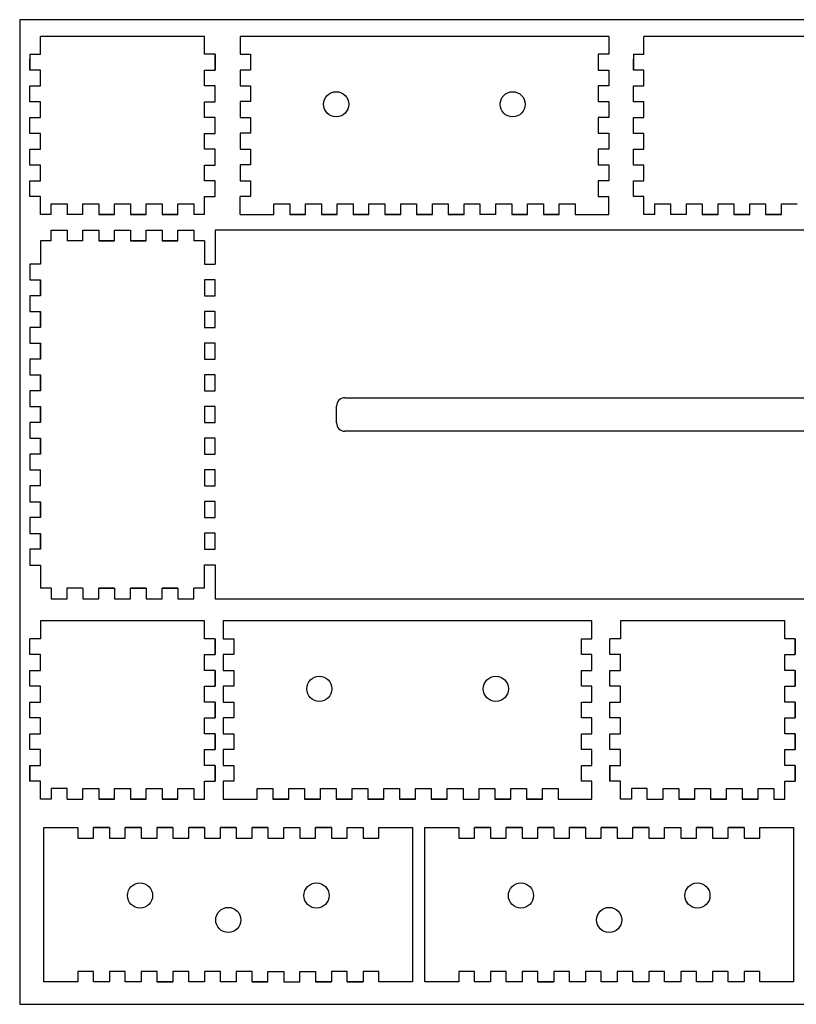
# Model space of a CAD drawing. Extents: x -2388 to -1681, y -1117 to -744.
# Tile 1 of 3: x -2388 to -2093, y -1117 to -744. Entities that reach past the tile are written whole.
import ezdxf

# ---------------------------------------------------------------- set-up
doc = ezdxf.new("R2010")
doc.units = 0
doc.layers.add('DEFAULT', color=7, linetype='CONTINUOUS')
doc.layers.add('MAKE2D$VISIBLE$LINES', color=7, linetype='CONTINUOUS')

msp = doc.modelspace()

# ---------------------------------------------------------------- linework, layer by layer
at = {"layer": 'DEFAULT'}
for p, q in [((-1680.809, -743.783), (-2387.559, -743.783)), ((-2387.559, -743.783), (-2387.559, -1116.985)), ((-2379.727, -756.893), (-2379.727, -750.104)), ((-2317.527, -756.893), (-2317.527, -750.104)), ((-2304.075, -750.104), (-2304.075, -756.854)), ((-2164.375, -750.104), (-2164.375, -756.854)), ((-2151.052, -756.893), (-2151.052, -750.104)), ((-2383.727, -756.862), (-2383.727, -762.862)), ((-2383.727, -756.893), (-2379.727, -756.893)), ((-2313.527, -756.893), (-2317.527, -756.893)), ((-2313.527, -756.862), (-2313.527, -762.862)), ((-2304.075, -756.854), (-2300.075, -756.854)), ((-2300.075, -756.854), (-2300.075, -762.854)), ((-2164.375, -756.854), (-2168.375, -756.854)), ((-2168.375, -756.854), (-2168.375, -762.854)), ((-2155.052, -756.862), (-2155.052, -762.862)), ((-2155.052, -756.893), (-2151.052, -756.893)), ((-2383.727, -762.862), (-2383.727, -758.762)), ((-2313.527, -762.862), (-2313.527, -758.762)), ((-2155.052, -762.862), (-2155.052, -758.762)), ((-2379.727, -762.862), (-2383.727, -762.862)), ((-2379.727, -768.862), (-2379.727, -762.862)), ((-2317.527, -762.862), (-2313.527, -762.862)), ((-2317.527, -768.862), (-2317.527, -762.862)), ((-2300.075, -762.854), (-2304.075, -762.854)), ((-2304.075, -762.854), (-2304.075, -768.854)), ((-2168.375, -762.854), (-2164.375, -762.854)), ((-2164.375, -762.854), (-2164.375, -768.854)), ((-2151.052, -762.862), (-2155.052, -762.862)), ((-2151.052, -768.862), (-2151.052, -762.862)), ((-2383.727, -768.862), (-2379.727, -768.862)), ((-2383.727, -774.862), (-2383.727, -768.862)), ((-2313.527, -768.862), (-2317.527, -768.862)), ((-2313.527, -774.862), (-2313.527, -768.862)), ((-2304.075, -768.854), (-2300.075, -768.854)), ((-2300.075, -768.854), (-2300.075, -774.854)), ((-2164.375, -768.854), (-2168.375, -768.854)), ((-2168.375, -768.854), (-2168.375, -774.854)), ((-2155.052, -768.862), (-2151.052, -768.862)), ((-2155.052, -774.862), (-2155.052, -768.862)), ((-2379.727, -774.862), (-2383.727, -774.862)), ((-2379.727, -780.862), (-2379.727, -774.862)), ((-2317.527, -774.862), (-2313.527, -774.862)), ((-2317.527, -780.862), (-2317.527, -774.862)), ((-2300.075, -774.854), (-2304.075, -774.854)), ((-2304.075, -774.854), (-2304.075, -780.854)), ((-2168.375, -774.854), (-2164.375, -774.854)), ((-2164.375, -774.854), (-2164.375, -780.854)), ((-2151.052, -774.862), (-2155.052, -774.862)), ((-2151.052, -780.862), (-2151.052, -774.862)), ((-2383.727, -780.862), (-2379.727, -780.862)), ((-2383.727, -786.862), (-2383.727, -780.862)), ((-2313.527, -780.862), (-2317.527, -780.862)), ((-2313.527, -786.862), (-2313.527, -780.862)), ((-2304.075, -780.854), (-2300.075, -780.854)), ((-2300.075, -780.854), (-2300.075, -786.854)), ((-2164.375, -780.854), (-2168.375, -780.854)), ((-2168.375, -780.854), (-2168.375, -786.854)), ((-2155.052, -780.862), (-2151.052, -780.862)), ((-2155.052, -786.862), (-2155.052, -780.862)), ((-2379.727, -786.862), (-2383.727, -786.862)), ((-2379.727, -792.862), (-2379.727, -786.862)), ((-2317.527, -786.862), (-2313.527, -786.862)), ((-2317.527, -792.862), (-2317.527, -786.862)), ((-2300.075, -786.854), (-2304.075, -786.854)), ((-2304.075, -786.854), (-2304.075, -792.854)), ((-2168.375, -786.854), (-2164.375, -786.854)), ((-2164.375, -786.854), (-2164.375, -792.854)), ((-2151.052, -786.862), (-2155.052, -786.862)), ((-2151.052, -792.862), (-2151.052, -786.862)), ((-2383.727, -792.862), (-2379.727, -792.862)), ((-2383.727, -798.862), (-2383.727, -792.862)), ((-2313.527, -792.862), (-2317.527, -792.862)), ((-2313.527, -798.862), (-2313.527, -792.862)), ((-2304.075, -792.854), (-2300.075, -792.854)), ((-2300.075, -792.854), (-2300.075, -798.854)), ((-2164.375, -792.854), (-2168.375, -792.854)), ((-2168.375, -792.854), (-2168.375, -798.854)), ((-2155.052, -792.862), (-2151.052, -792.862)), ((-2155.052, -798.862), (-2155.052, -792.862)), ((-2379.727, -798.862), (-2383.727, -798.862)), ((-2379.727, -804.862), (-2379.727, -798.862)), ((-2317.527, -798.862), (-2313.527, -798.862)), ((-2317.527, -804.862), (-2317.527, -798.862)), ((-2300.075, -798.854), (-2304.075, -798.854)), ((-2304.075, -798.854), (-2304.075, -804.854)), ((-2168.375, -798.854), (-2164.375, -798.854)), ((-2164.375, -798.854), (-2164.375, -804.854)), ((-2151.052, -798.862), (-2155.052, -798.862)), ((-2151.052, -804.862), (-2151.052, -798.862)), ((-2383.727, -804.862), (-2379.727, -804.862)), ((-2383.727, -810.862), (-2383.727, -804.862)), ((-2313.527, -804.862), (-2317.527, -804.862)), ((-2313.527, -810.862), (-2313.527, -804.862)), ((-2304.075, -804.854), (-2300.075, -804.854)), ((-2300.075, -804.854), (-2300.075, -810.854)), ((-2164.375, -804.854), (-2168.375, -804.854)), ((-2168.375, -804.854), (-2168.375, -810.854)), ((-2155.052, -804.862), (-2151.052, -804.862)), ((-2155.052, -810.862), (-2155.052, -804.862)), ((-2379.727, -810.854), (-2383.727, -810.854)), ((-2379.727, -817.604), (-2379.727, -810.854)), ((-2317.527, -817.604), (-2317.527, -810.854)), ((-2317.527, -810.854), (-2313.527, -810.854)), ((-2300.075, -810.854), (-2304.075, -810.854)), ((-2168.375, -810.854), (-2164.375, -810.854)), ((-2151.052, -810.854), (-2155.052, -810.854)), ((-2151.052, -817.604), (-2151.052, -810.854)), ((-2375.627, -813.604), (-2369.627, -813.604)), ((-2375.627, -817.604), (-2375.627, -813.604)), ((-2369.627, -813.604), (-2369.627, -817.604)), ((-2363.627, -813.604), (-2357.627, -813.604)), ((-2363.627, -817.604), (-2363.627, -813.604)), ((-2357.627, -813.604), (-2357.627, -817.604)), ((-2351.627, -817.604), (-2351.627, -813.604)), ((-2351.627, -813.604), (-2345.627, -813.604)), ((-2345.627, -813.604), (-2345.627, -817.604)), ((-2339.627, -813.604), (-2333.627, -813.604)), ((-2339.627, -817.604), (-2339.627, -813.604)), ((-2333.627, -813.604), (-2333.627, -817.604)), ((-2327.627, -813.604), (-2321.627, -813.604)), ((-2327.627, -817.604), (-2327.627, -813.604)), ((-2321.627, -813.604), (-2321.627, -817.604)), ((-2291.225, -813.604), (-2285.225, -813.604)), ((-2291.225, -817.604), (-2291.225, -813.604)), ((-2285.225, -813.604), (-2285.225, -817.604)), ((-2279.225, -817.604), (-2279.225, -813.604)), ((-2279.225, -813.604), (-2273.225, -813.604)), ((-2273.225, -813.604), (-2273.225, -817.604)), ((-2267.225, -813.604), (-2261.225, -813.604)), ((-2267.225, -817.604), (-2267.225, -813.604)), ((-2261.225, -813.604), (-2261.225, -817.604)), ((-2255.225, -813.604), (-2249.225, -813.604)), ((-2255.225, -817.604), (-2255.225, -813.604)), ((-2249.225, -813.604), (-2249.225, -817.604)), ((-2243.225, -817.604), (-2243.225, -813.604)), ((-2243.225, -813.604), (-2237.225, -813.604)), ((-2237.225, -813.604), (-2237.225, -817.604)), ((-2231.225, -813.604), (-2225.225, -813.604)), ((-2231.225, -817.604), (-2231.225, -813.604)), ((-2225.225, -813.604), (-2225.225, -817.604)), ((-2219.225, -813.604), (-2213.225, -813.604)), ((-2219.225, -817.604), (-2219.225, -813.604)), ((-2213.225, -813.604), (-2213.225, -817.604)), ((-2207.125, -817.604), (-2207.125, -813.604)), ((-2207.125, -813.604), (-2201.125, -813.604)), ((-2201.125, -813.604), (-2201.125, -817.604)), ((-2195.125, -813.604), (-2189.125, -813.604)), ((-2195.125, -817.604), (-2195.125, -813.604)), ((-2189.125, -813.604), (-2189.125, -817.604)), ((-2183.125, -813.604), (-2177.125, -813.604)), ((-2183.125, -817.604), (-2183.125, -813.604)), ((-2177.125, -813.604), (-2177.125, -817.604)), ((-2146.953, -813.604), (-2140.953, -813.604)), ((-2146.953, -817.604), (-2146.953, -813.604)), ((-2140.953, -813.604), (-2140.953, -817.604)), ((-2134.953, -813.604), (-2128.953, -813.604)), ((-2134.953, -817.604), (-2134.953, -813.604)), ((-2128.953, -813.604), (-2128.953, -817.604)), ((-2122.953, -817.604), (-2122.953, -813.604)), ((-2122.953, -813.604), (-2116.953, -813.604)), ((-2116.953, -813.604), (-2116.953, -817.604)), ((-2110.953, -813.604), (-2104.953, -813.604)), ((-2110.953, -817.604), (-2110.953, -813.604)), ((-2104.953, -813.604), (-2104.953, -817.604)), ((-2098.953, -813.604), (-2092.953, -813.604)), ((-2098.953, -817.604), (-2098.953, -813.604)), ((-2357.627, -817.604), (-2351.627, -817.604)), ((-2345.627, -817.604), (-2339.627, -817.604)), ((-2333.627, -817.604), (-2327.627, -817.604)), ((-2285.225, -817.604), (-2279.225, -817.604)), ((-2273.225, -817.604), (-2267.225, -817.604)), ((-2261.225, -817.604), (-2255.225, -817.604)), ((-2249.225, -817.604), (-2243.225, -817.604)), ((-2237.225, -817.604), (-2231.225, -817.604)), ((-2225.225, -817.604), (-2219.225, -817.604)), ((-2201.125, -817.604), (-2195.125, -817.604)), ((-2189.125, -817.604), (-2183.125, -817.604)), ((-2128.953, -817.604), (-2122.953, -817.604)), ((-2116.953, -817.604), (-2110.953, -817.604)), ((-2104.953, -817.604), (-2098.953, -817.604)), ((-2375.627, -823.574), (-2369.627, -823.574)), ((-2375.627, -827.574), (-2375.627, -823.574)), ((-2369.627, -823.574), (-2369.627, -827.574)), ((-2363.627, -823.574), (-2357.627, -823.574)), ((-2363.627, -827.574), (-2363.627, -823.574)), ((-2357.627, -823.574), (-2357.627, -827.574)), ((-2351.627, -827.574), (-2351.627, -823.574)), ((-2351.627, -823.574), (-2345.627, -823.574)), ((-2345.627, -823.574), (-2345.627, -827.574)), ((-2339.627, -823.574), (-2333.627, -823.574)), ((-2339.627, -827.574), (-2339.627, -823.574)), ((-2333.627, -823.574), (-2333.627, -827.574)), ((-2327.627, -823.574), (-2321.627, -823.574)), ((-2327.627, -827.574), (-2327.627, -823.574)), ((-2321.627, -823.574), (-2321.627, -827.574)), ((-2313.527, -823.574), (-2313.527, -836.424)), ((-2357.627, -827.574), (-2351.627, -827.574)), ((-2345.627, -827.574), (-2339.627, -827.574)), ((-2333.627, -827.574), (-2327.627, -827.574)), ((-2383.727, -836.424), (-2383.727, -842.424)), ((-2379.727, -836.424), (-2383.727, -836.424)), ((-2317.527, -836.424), (-2313.527, -836.424)), ((-2383.727, -842.424), (-2379.727, -842.424)), ((-2379.727, -842.424), (-2379.727, -848.424)), ((-2317.527, -842.424), (-2317.527, -848.424)), ((-2313.527, -842.424), (-2317.527, -842.424)), ((-2313.527, -848.424), (-2313.527, -842.424)), ((-2379.727, -848.424), (-2383.727, -848.424)), ((-2383.727, -848.424), (-2383.727, -854.424)), ((-2317.527, -848.424), (-2313.527, -848.424)), ((-2383.727, -854.424), (-2379.727, -854.424)), ((-2379.727, -854.424), (-2379.727, -860.424)), ((-2317.527, -854.424), (-2317.527, -860.424)), ((-2313.527, -854.424), (-2317.527, -854.424)), ((-2313.527, -860.424), (-2313.527, -854.424)), ((-2383.727, -860.424), (-2383.727, -866.424)), ((-2379.727, -860.424), (-2383.727, -860.424)), ((-2317.527, -860.424), (-2313.527, -860.424)), ((-2383.727, -866.424), (-2379.727, -866.424)), ((-2379.727, -866.424), (-2379.727, -872.424)), ((-2317.527, -866.424), (-2317.527, -872.424)), ((-2313.527, -866.424), (-2317.527, -866.424)), ((-2313.527, -872.424), (-2313.527, -866.424)), ((-2383.727, -872.424), (-2383.727, -878.424)), ((-2379.727, -872.424), (-2383.727, -872.424)), ((-2317.527, -872.424), (-2313.527, -872.424)), ((-2383.727, -878.424), (-2379.727, -878.424)), ((-2379.727, -878.424), (-2379.727, -884.424)), ((-2317.527, -878.424), (-2317.527, -884.424)), ((-2313.527, -878.424), (-2317.527, -878.424)), ((-2313.527, -884.424), (-2313.527, -878.424)), ((-2379.727, -884.424), (-2383.727, -884.424)), ((-2383.727, -884.424), (-2383.727, -890.424)), ((-2317.527, -884.424), (-2313.527, -884.424)), ((-2383.727, -890.424), (-2379.727, -890.424)), ((-2379.727, -890.424), (-2379.727, -896.424)), ((-2317.527, -890.424), (-2317.527, -896.424)), ((-2313.527, -890.424), (-2317.527, -890.424)), ((-2313.527, -896.424), (-2313.527, -890.424)), ((-2383.727, -896.424), (-2383.727, -902.424)), ((-2379.727, -896.424), (-2383.727, -896.424)), ((-2317.527, -896.424), (-2313.527, -896.424)), ((-2383.727, -902.424), (-2379.727, -902.424)), ((-2379.727, -902.424), (-2379.727, -908.424)), ((-2317.527, -902.424), (-2317.527, -908.424)), ((-2313.527, -902.424), (-2317.527, -902.424)), ((-2313.527, -908.424), (-2313.527, -902.424)), ((-2383.727, -908.424), (-2383.727, -914.424)), ((-2379.727, -908.424), (-2383.727, -908.424)), ((-2317.527, -908.424), (-2313.527, -908.424)), ((-2383.727, -914.424), (-2379.727, -914.424)), ((-2317.527, -914.424), (-2317.527, -920.424)), ((-2313.527, -914.424), (-2317.527, -914.424)), ((-2313.527, -920.424), (-2313.527, -914.424)), ((-2379.727, -920.524), (-2383.727, -920.524)), ((-2383.727, -920.524), (-2383.727, -926.524)), ((-2317.527, -920.424), (-2313.527, -920.424)), ((-2383.727, -926.524), (-2379.727, -926.524)), ((-2379.727, -926.524), (-2379.727, -932.524)), ((-2317.527, -926.424), (-2317.527, -932.424)), ((-2313.527, -926.424), (-2317.527, -926.424)), ((-2313.527, -932.424), (-2313.527, -926.424)), ((-2383.727, -932.524), (-2383.727, -938.524)), ((-2379.727, -932.524), (-2383.727, -932.524)), ((-2317.527, -932.424), (-2313.527, -932.424)), ((-2383.727, -938.524), (-2379.727, -938.524)), ((-2379.727, -938.524), (-2379.727, -944.524)), ((-2317.527, -938.424), (-2317.527, -944.424)), ((-2313.527, -938.424), (-2317.527, -938.424)), ((-2313.527, -944.424), (-2313.527, -938.424)), ((-2383.727, -944.524), (-2383.727, -950.524)), ((-2379.727, -944.524), (-2383.727, -944.524)), ((-2317.527, -944.424), (-2313.527, -944.424)), ((-2383.727, -950.524), (-2379.727, -950.524)), ((-2317.527, -950.424), (-2313.527, -950.424)), ((-2313.527, -950.424), (-2313.527, -963.274)), ((-2375.627, -959.274), (-2375.627, -963.274)), ((-2369.627, -963.274), (-2369.627, -959.274)), ((-2363.627, -959.274), (-2363.627, -963.274)), ((-2357.627, -959.274), (-2351.627, -959.274)), ((-2357.627, -963.274), (-2357.627, -959.274)), ((-2351.627, -959.274), (-2351.627, -963.274)), ((-2345.627, -959.274), (-2339.627, -959.274)), ((-2345.627, -963.274), (-2345.627, -959.274)), ((-2339.627, -959.274), (-2339.627, -963.274)), ((-2333.627, -959.274), (-2327.627, -959.274)), ((-2333.627, -963.274), (-2333.627, -959.274)), ((-2327.627, -959.274), (-2327.627, -963.274)), ((-2321.627, -963.274), (-2321.627, -959.274)), ((-2375.627, -963.274), (-2369.627, -963.274)), ((-2363.627, -963.274), (-2357.627, -963.274)), ((-2351.627, -963.274), (-2345.627, -963.274)), ((-2339.627, -963.274), (-2333.627, -963.274)), ((-2327.627, -963.274), (-2321.627, -963.274)), ((-2170.76, -971.67), (-2310.46, -971.67)), ((-2310.46, -971.67), (-2310.46, -978.42)), ((-2170.76, -978.42), (-2170.76, -971.67)), ((-2383.727, -984.428), (-2383.727, -978.428)), ((-2383.727, -984.428), (-2383.727, -980.328)), ((-2310.46, -978.42), (-2306.46, -978.42)), ((-2306.46, -978.42), (-2306.46, -984.42)), ((-2174.76, -984.42), (-2174.76, -978.42)), ((-2174.76, -978.42), (-2170.76, -978.42)), ((-2163.925, -984.428), (-2163.925, -978.428)), ((-2163.925, -984.428), (-2163.925, -980.328)), ((-2379.727, -984.428), (-2383.727, -984.428)), ((-2379.727, -990.428), (-2379.727, -984.428)), ((-2306.46, -984.42), (-2310.46, -984.42)), ((-2310.46, -984.42), (-2310.46, -990.42)), ((-2170.76, -984.42), (-2174.76, -984.42)), ((-2170.76, -990.42), (-2170.76, -984.42)), ((-2159.925, -984.428), (-2163.925, -984.428)), ((-2159.925, -990.428), (-2159.925, -984.428)), ((-2383.727, -996.428), (-2383.727, -990.428)), ((-2383.727, -990.428), (-2379.727, -990.428)), ((-2310.46, -990.42), (-2306.46, -990.42)), ((-2306.46, -990.42), (-2306.46, -996.42)), ((-2174.76, -996.42), (-2174.76, -990.42)), ((-2174.76, -990.42), (-2170.76, -990.42)), ((-2163.925, -996.428), (-2163.925, -990.428)), ((-2163.925, -990.428), (-2159.925, -990.428)), ((-2379.727, -996.428), (-2383.727, -996.428)), ((-2379.727, -1002.428), (-2379.727, -996.428)), ((-2306.46, -996.42), (-2310.46, -996.42)), ((-2310.46, -996.42), (-2310.46, -1002.42)), ((-2170.76, -996.42), (-2174.76, -996.42)), ((-2170.76, -1002.42), (-2170.76, -996.42)), ((-2159.925, -996.428), (-2163.925, -996.428)), ((-2159.925, -1002.428), (-2159.925, -996.428)), ((-2383.727, -1008.428), (-2383.727, -1002.428)), ((-2383.727, -1002.428), (-2379.727, -1002.428)), ((-2310.46, -1002.42), (-2306.46, -1002.42)), ((-2306.46, -1002.42), (-2306.46, -1008.42)), ((-2174.76, -1008.42), (-2174.76, -1002.42)), ((-2174.76, -1002.42), (-2170.76, -1002.42)), ((-2163.925, -1008.428), (-2163.925, -1002.428)), ((-2163.925, -1002.428), (-2159.925, -1002.428)), ((-2379.727, -1008.428), (-2383.727, -1008.428)), ((-2379.727, -1014.428), (-2379.727, -1008.428)), ((-2306.46, -1008.42), (-2310.46, -1008.42)), ((-2310.46, -1008.42), (-2310.46, -1014.42)), ((-2170.76, -1008.42), (-2174.76, -1008.42)), ((-2170.76, -1014.42), (-2170.76, -1008.42)), ((-2159.925, -1008.428), (-2163.925, -1008.428)), ((-2159.925, -1014.428), (-2159.925, -1008.428)), ((-2383.727, -1020.428), (-2383.727, -1014.428)), ((-2383.727, -1014.428), (-2379.727, -1014.428)), ((-2310.46, -1014.42), (-2306.46, -1014.42)), ((-2306.46, -1014.42), (-2306.46, -1020.42)), ((-2174.76, -1020.42), (-2174.76, -1014.42)), ((-2174.76, -1014.42), (-2170.76, -1014.42)), ((-2163.925, -1020.428), (-2163.925, -1014.428)), ((-2163.925, -1014.428), (-2159.925, -1014.428)), ((-2379.727, -1020.428), (-2383.727, -1020.428)), ((-2379.727, -1026.428), (-2379.727, -1020.428)), ((-2306.46, -1020.42), (-2310.46, -1020.42)), ((-2310.46, -1020.42), (-2310.46, -1026.42)), ((-2170.76, -1020.42), (-2174.76, -1020.42)), ((-2170.76, -1026.42), (-2170.76, -1020.42)), ((-2159.925, -1020.428), (-2163.925, -1020.428)), ((-2159.925, -1026.428), (-2159.925, -1020.428)), ((-2383.727, -1026.428), (-2383.727, -1032.428)), ((-2383.727, -1032.428), (-2383.727, -1026.428)), ((-2383.727, -1026.428), (-2379.727, -1026.428)), ((-2310.46, -1026.42), (-2306.46, -1026.42)), ((-2306.46, -1026.42), (-2306.46, -1032.42)), ((-2174.76, -1032.42), (-2174.76, -1026.42)), ((-2174.76, -1026.42), (-2170.76, -1026.42)), ((-2163.925, -1026.428), (-2163.925, -1032.428)), ((-2163.925, -1032.428), (-2163.925, -1026.428)), ((-2163.925, -1026.428), (-2159.925, -1026.428)), ((-2306.46, -1032.42), (-2310.46, -1032.42)), ((-2310.46, -1032.42), (-2310.46, -1039.17)), ((-2170.76, -1032.42), (-2174.76, -1032.42)), ((-2170.76, -1039.17), (-2170.76, -1032.42)), ((-2351.627, -1039.17), (-2351.627, -1035.17)), ((-2351.627, -1035.17), (-2345.627, -1035.17)), ((-2345.627, -1035.17), (-2345.627, -1039.17)), ((-2339.627, -1039.17), (-2339.627, -1035.17)), ((-2339.627, -1035.17), (-2333.627, -1035.17)), ((-2333.627, -1035.17), (-2333.627, -1039.17)), ((-2297.61, -1039.17), (-2297.61, -1035.17)), ((-2297.61, -1035.17), (-2291.61, -1035.17)), ((-2291.61, -1035.17), (-2291.61, -1039.17)), ((-2285.61, -1039.17), (-2285.61, -1035.17)), ((-2285.61, -1035.17), (-2279.61, -1035.17)), ((-2279.61, -1035.17), (-2279.61, -1039.17)), ((-2273.61, -1039.17), (-2273.61, -1035.17)), ((-2273.61, -1035.17), (-2267.61, -1035.17)), ((-2267.61, -1035.17), (-2267.61, -1039.17)), ((-2249.61, -1039.17), (-2249.61, -1035.17)), ((-2249.61, -1035.17), (-2243.61, -1035.17)), ((-2243.61, -1035.17), (-2243.61, -1039.17)), ((-2237.61, -1039.17), (-2237.61, -1035.17)), ((-2237.61, -1035.17), (-2231.61, -1035.17)), ((-2231.61, -1035.17), (-2231.61, -1039.17)), ((-2225.61, -1039.17), (-2225.61, -1035.17)), ((-2225.61, -1035.17), (-2219.61, -1035.17)), ((-2219.61, -1035.17), (-2219.61, -1039.17)), ((-2213.51, -1039.17), (-2213.51, -1035.17)), ((-2213.51, -1035.17), (-2207.51, -1035.17)), ((-2207.51, -1035.17), (-2207.51, -1039.17)), ((-2201.51, -1039.17), (-2201.51, -1035.17)), ((-2201.51, -1035.17), (-2195.51, -1035.17)), ((-2195.51, -1035.17), (-2195.51, -1039.17)), ((-2189.51, -1039.17), (-2189.51, -1035.17)), ((-2189.51, -1035.17), (-2183.51, -1035.17)), ((-2183.51, -1035.17), (-2183.51, -1039.17)), ((-2131.826, -1039.17), (-2131.826, -1035.17)), ((-2131.826, -1035.17), (-2125.826, -1035.17)), ((-2125.826, -1035.17), (-2125.826, -1039.17)), ((-2119.826, -1039.17), (-2119.826, -1035.17)), ((-2119.826, -1035.17), (-2113.826, -1035.17)), ((-2113.826, -1035.17), (-2113.826, -1039.17)), ((-2310.46, -1039.17), (-2297.61, -1039.17)), ((-2219.61, -1039.17), (-2213.51, -1039.17)), ((-2183.51, -1039.17), (-2170.76, -1039.17)), ((-2263.44, -1050.026), (-2257.44, -1050.026)), ((-2293.54, -1108.526), (-2293.54, -1104.526)), ((-2293.54, -1104.526), (-2287.54, -1104.526)), ((-2287.54, -1104.526), (-2287.54, -1108.526)), ((-2281.44, -1108.526), (-2281.44, -1104.526)), ((-2281.44, -1104.526), (-2275.44, -1104.526)), ((-2275.44, -1104.526), (-2275.44, -1108.526)), ((-2299.54, -1108.526), (-2293.54, -1108.526)), ((-2287.54, -1108.526), (-2281.44, -1108.526)), ((-2275.44, -1108.526), (-2269.44, -1108.526)), ((-2269.44, -1108.526), (-2275.44, -1108.526)), ((-2263.44, -1108.526), (-2257.44, -1108.526)), ((-2387.559, -1116.985), (-1680.809, -1116.985))]:
    msp.add_line(p, q, dxfattribs=at)
at = {"layer": 'MAKE2D$VISIBLE$LINES'}
for p, q in [((-2317.528, -750.104), (-2379.727, -750.104)), ((-2164.375, -750.104), (-2304.075, -750.104)), ((-2088.853, -750.104), (-2151.052, -750.104)), ((-2313.527, -762.862), (-2313.527, -756.862)), ((-2383.727, -774.862), (-2383.727, -768.862)), ((-2313.527, -774.862), (-2313.527, -768.862)), ((-2313.527, -774.862), (-2313.527, -768.862)), ((-2155.052, -774.862), (-2155.052, -768.862)), ((-2383.727, -786.862), (-2383.727, -780.862)), ((-2313.527, -786.862), (-2313.527, -780.862)), ((-2313.527, -786.862), (-2313.527, -780.862)), ((-2155.052, -786.862), (-2155.052, -780.862)), ((-2383.727, -798.862), (-2383.727, -792.862)), ((-2313.527, -798.862), (-2313.527, -792.862)), ((-2313.527, -798.862), (-2313.527, -792.862)), ((-2155.052, -798.862), (-2155.052, -792.862)), ((-2383.727, -810.862), (-2383.727, -804.862)), ((-2313.527, -810.862), (-2313.527, -804.862)), ((-2313.527, -810.862), (-2313.527, -804.862)), ((-2155.052, -810.862), (-2155.052, -804.862)), ((-2304.075, -817.604), (-2304.075, -810.854)), ((-2164.375, -817.604), (-2164.375, -810.854)), ((-2375.627, -817.604), (-2379.728, -817.604)), ((-2363.627, -817.604), (-2369.727, -817.604)), ((-2351.627, -817.604), (-2357.627, -817.604)), ((-2339.627, -817.604), (-2345.627, -817.604)), ((-2327.627, -817.604), (-2333.627, -817.604)), ((-2317.527, -817.604), (-2321.627, -817.604)), ((-2304.075, -817.604), (-2291.225, -817.604)), ((-2279.225, -817.604), (-2285.225, -817.604)), ((-2267.225, -817.604), (-2273.225, -817.604)), ((-2255.225, -817.604), (-2261.325, -817.604)), ((-2255.225, -817.604), (-2261.225, -817.604)), ((-2243.225, -817.604), (-2249.225, -817.604)), ((-2231.225, -817.604), (-2237.225, -817.604)), ((-2219.225, -817.604), (-2225.225, -817.604)), ((-2207.125, -817.604), (-2213.225, -817.604)), ((-2195.125, -817.604), (-2201.125, -817.604)), ((-2183.125, -817.604), (-2189.125, -817.604)), ((-2177.125, -817.604), (-2164.375, -817.604)), ((-2146.953, -817.604), (-2151.053, -817.604)), ((-2134.953, -817.604), (-2141.053, -817.604)), ((-2122.953, -817.604), (-2128.953, -817.604)), ((-2110.953, -817.604), (-2116.953, -817.604)), ((-2098.953, -817.604), (-2104.953, -817.604)), ((-1895.127, -823.574), (-2313.527, -823.574)), ((-2379.727, -827.574), (-2379.727, -836.424)), ((-2375.626, -827.574), (-2379.727, -827.574)), ((-2363.627, -827.574), (-2369.727, -827.574)), ((-2351.627, -827.574), (-2357.627, -827.574)), ((-2339.627, -827.574), (-2345.627, -827.574)), ((-2327.627, -827.574), (-2333.627, -827.574)), ((-2317.527, -827.574), (-2321.627, -827.574)), ((-2317.527, -827.574), (-2317.527, -836.424)), ((-2379.727, -848.424), (-2379.727, -842.424)), ((-2379.727, -860.424), (-2379.727, -854.424)), ((-2379.727, -872.424), (-2379.727, -866.324)), ((-2379.727, -872.424), (-2379.727, -866.424)), ((-2379.727, -884.424), (-2379.727, -878.424)), ((-2264.352, -887.074), (-1944.302, -887.074)), ((-2379.727, -896.424), (-2379.727, -890.424)), ((-2267.527, -896.599), (-2267.527, -890.249)), ((-2379.727, -908.424), (-2379.727, -902.424)), ((-1944.302, -899.774), (-2264.352, -899.774)), ((-2379.727, -920.524), (-2379.727, -914.424)), ((-2379.727, -932.524), (-2379.727, -926.524)), ((-2379.727, -944.524), (-2379.727, -938.524)), ((-2379.727, -950.524), (-2379.727, -959.274)), ((-2317.527, -959.274), (-2317.527, -950.424)), ((-2375.626, -959.274), (-2379.727, -959.274)), ((-2363.627, -959.274), (-2369.727, -959.274)), ((-2351.627, -959.274), (-2357.627, -959.274)), ((-2339.627, -959.274), (-2345.627, -959.274)), ((-2327.627, -959.274), (-2333.627, -959.274)), ((-2317.527, -959.274), (-2321.627, -959.274)), ((-2313.527, -963.274), (-1895.127, -963.274)), ((-2317.527, -971.67), (-2379.727, -971.67)), ((-2379.727, -971.67), (-2379.727, -978.459)), ((-2317.527, -978.459), (-2317.527, -971.67)), ((-2097.726, -971.67), (-2159.925, -971.67)), ((-2159.925, -971.67), (-2159.925, -978.459)), ((-2097.725, -978.459), (-2097.726, -971.67)), ((-2379.727, -978.459), (-2383.727, -978.459)), ((-2313.527, -978.459), (-2317.527, -978.459)), ((-2313.527, -984.428), (-2313.527, -978.428)), ((-2313.527, -978.428), (-2313.527, -984.428)), ((-2313.527, -984.428), (-2313.527, -980.328)), ((-2159.925, -978.459), (-2163.925, -978.459)), ((-2093.725, -978.459), (-2097.725, -978.459)), ((-2093.725, -984.428), (-2093.725, -978.428)), ((-2093.725, -978.428), (-2093.725, -984.428)), ((-2093.725, -984.428), (-2093.725, -980.328)), ((-2317.527, -990.428), (-2317.527, -984.428)), ((-2317.527, -984.428), (-2313.527, -984.428)), ((-2097.725, -990.428), (-2097.725, -984.428)), ((-2097.725, -984.428), (-2093.725, -984.428)), ((-2383.727, -996.428), (-2383.727, -990.428)), ((-2313.527, -990.428), (-2317.527, -990.428)), ((-2313.527, -996.428), (-2313.527, -990.428)), ((-2313.527, -996.428), (-2313.527, -990.428)), ((-2313.527, -990.428), (-2313.527, -996.428)), ((-2163.925, -996.428), (-2163.925, -990.428)), ((-2093.725, -990.428), (-2097.725, -990.428)), ((-2093.725, -996.428), (-2093.725, -990.428)), ((-2093.725, -990.428), (-2093.725, -996.428)), ((-2093.725, -996.428), (-2093.725, -990.428)), ((-2317.527, -1002.428), (-2317.527, -996.428)), ((-2317.527, -996.428), (-2313.527, -996.428)), ((-2097.725, -1002.428), (-2097.725, -996.428)), ((-2097.725, -996.428), (-2093.725, -996.428)), ((-2383.727, -1008.428), (-2383.727, -1002.428)), ((-2313.527, -1002.428), (-2317.527, -1002.428)), ((-2313.527, -1008.428), (-2313.527, -1002.428)), ((-2313.527, -1008.428), (-2313.527, -1002.428)), ((-2313.527, -1002.428), (-2313.527, -1008.428)), ((-2163.925, -1008.428), (-2163.925, -1002.428)), ((-2093.725, -1002.428), (-2097.725, -1002.428)), ((-2093.725, -1008.428), (-2093.725, -1002.428)), ((-2093.725, -1002.428), (-2093.725, -1008.428)), ((-2093.725, -1008.428), (-2093.725, -1002.428)), ((-2317.527, -1014.428), (-2317.527, -1008.428)), ((-2317.527, -1008.428), (-2313.527, -1008.428)), ((-2097.725, -1014.428), (-2097.725, -1008.428)), ((-2097.725, -1008.428), (-2093.725, -1008.428)), ((-2383.727, -1020.428), (-2383.727, -1014.428)), ((-2313.527, -1014.428), (-2317.527, -1014.428)), ((-2313.527, -1020.428), (-2313.527, -1014.428)), ((-2313.527, -1020.428), (-2313.527, -1014.428)), ((-2313.527, -1014.428), (-2313.527, -1020.428)), ((-2163.925, -1020.428), (-2163.925, -1014.428)), ((-2093.725, -1014.428), (-2097.725, -1014.428)), ((-2093.725, -1020.428), (-2093.725, -1014.428)), ((-2093.725, -1014.428), (-2093.725, -1020.428)), ((-2093.725, -1020.428), (-2093.725, -1014.428)), ((-2317.527, -1026.428), (-2317.527, -1020.428)), ((-2317.527, -1020.428), (-2313.527, -1020.428)), ((-2097.725, -1026.428), (-2097.725, -1020.428)), ((-2097.725, -1020.428), (-2093.725, -1020.428)), ((-2313.527, -1026.428), (-2317.527, -1026.428)), ((-2313.527, -1032.428), (-2313.527, -1026.428)), ((-2313.527, -1032.428), (-2313.527, -1026.428)), ((-2313.527, -1026.428), (-2313.527, -1032.428)), ((-2093.725, -1026.428), (-2097.725, -1026.428)), ((-2093.725, -1032.428), (-2093.725, -1026.428)), ((-2093.725, -1026.428), (-2093.725, -1032.428)), ((-2093.725, -1032.428), (-2093.725, -1026.428)), ((-2379.727, -1032.42), (-2383.727, -1032.42)), ((-2379.727, -1039.17), (-2379.727, -1032.42)), ((-2317.527, -1039.17), (-2317.527, -1032.42)), ((-2317.527, -1032.42), (-2313.527, -1032.42)), ((-2159.925, -1032.42), (-2163.925, -1032.42)), ((-2159.926, -1039.17), (-2159.925, -1032.42)), ((-2097.725, -1039.17), (-2097.725, -1032.42)), ((-2097.725, -1032.42), (-2093.725, -1032.42)), ((-2369.627, -1035.17), (-2375.627, -1035.17)), ((-2375.627, -1035.17), (-2375.627, -1039.17)), ((-2369.627, -1039.17), (-2369.627, -1035.17)), ((-2363.627, -1039.17), (-2363.627, -1035.17)), ((-2363.627, -1035.17), (-2357.627, -1035.17)), ((-2357.627, -1035.17), (-2357.627, -1039.17)), ((-2327.627, -1039.17), (-2327.627, -1035.17)), ((-2327.627, -1035.17), (-2321.627, -1035.17)), ((-2321.627, -1035.17), (-2321.627, -1039.17)), ((-2261.61, -1039.17), (-2261.61, -1035.17)), ((-2261.61, -1035.17), (-2255.61, -1035.17)), ((-2255.61, -1035.17), (-2255.61, -1039.17)), ((-2149.826, -1035.17), (-2155.826, -1035.17)), ((-2155.826, -1035.17), (-2155.826, -1039.17)), ((-2149.826, -1039.17), (-2149.826, -1035.17)), ((-2143.826, -1039.17), (-2143.826, -1035.17)), ((-2143.826, -1035.17), (-2137.826, -1035.17)), ((-2137.826, -1035.17), (-2137.826, -1039.17)), ((-2107.826, -1039.17), (-2107.826, -1035.17)), ((-2107.826, -1035.17), (-2101.826, -1035.17)), ((-2101.826, -1035.17), (-2101.826, -1039.17)), ((-2375.627, -1039.17), (-2379.727, -1039.17)), ((-2369.627, -1039.17), (-2363.627, -1039.17)), ((-2351.627, -1039.17), (-2357.627, -1039.17)), ((-2357.627, -1039.17), (-2351.627, -1039.17)), ((-2339.627, -1039.17), (-2345.627, -1039.17)), ((-2345.627, -1039.17), (-2339.627, -1039.17)), ((-2327.627, -1039.17), (-2333.627, -1039.17)), ((-2333.627, -1039.17), (-2327.627, -1039.17)), ((-2321.627, -1039.17), (-2317.527, -1039.17)), ((-2285.61, -1039.17), (-2291.61, -1039.17)), ((-2291.61, -1039.17), (-2285.61, -1039.17)), ((-2273.61, -1039.17), (-2279.61, -1039.17)), ((-2279.61, -1039.17), (-2273.61, -1039.17)), ((-2267.71, -1039.17), (-2261.61, -1039.17)), ((-2261.61, -1039.17), (-2267.61, -1039.17)), ((-2267.61, -1039.17), (-2261.61, -1039.17)), ((-2249.61, -1039.17), (-2255.61, -1039.17)), ((-2255.61, -1039.17), (-2249.61, -1039.17)), ((-2237.61, -1039.17), (-2243.61, -1039.17)), ((-2243.61, -1039.17), (-2237.61, -1039.17)), ((-2225.61, -1039.17), (-2231.61, -1039.17)), ((-2231.61, -1039.17), (-2225.61, -1039.17)), ((-2201.51, -1039.17), (-2207.51, -1039.17)), ((-2207.51, -1039.17), (-2201.51, -1039.17)), ((-2189.51, -1039.17), (-2195.51, -1039.17)), ((-2195.51, -1039.17), (-2189.51, -1039.17)), ((-2155.826, -1039.17), (-2159.926, -1039.17)), ((-2149.926, -1039.17), (-2143.826, -1039.17)), ((-2131.826, -1039.17), (-2137.826, -1039.17)), ((-2137.826, -1039.17), (-2131.826, -1039.17)), ((-2119.826, -1039.17), (-2125.826, -1039.17)), ((-2125.826, -1039.17), (-2119.826, -1039.17)), ((-2107.826, -1039.17), (-2113.826, -1039.17)), ((-2113.826, -1039.17), (-2107.826, -1039.17)), ((-2101.826, -1039.17), (-2097.725, -1039.17)), ((-2378.39, -1108.526), (-2378.39, -1050.026)), ((-2378.39, -1050.026), (-2365.54, -1050.026)), ((-2365.54, -1050.026), (-2365.54, -1054.026)), ((-2359.54, -1054.026), (-2359.54, -1050.026)), ((-2359.54, -1050.026), (-2353.54, -1050.026)), ((-2353.54, -1050.026), (-2359.54, -1050.026)), ((-2353.54, -1050.026), (-2353.54, -1054.026)), ((-2347.54, -1054.026), (-2347.54, -1050.026)), ((-2347.54, -1050.026), (-2341.54, -1050.026)), ((-2341.54, -1050.026), (-2347.54, -1050.026)), ((-2341.54, -1050.026), (-2341.54, -1054.026)), ((-2335.64, -1050.026), (-2329.54, -1050.026)), ((-2329.54, -1050.026), (-2335.54, -1050.026)), ((-2335.54, -1054.026), (-2335.54, -1050.026)), ((-2335.54, -1050.026), (-2329.54, -1050.026)), ((-2329.54, -1050.026), (-2329.54, -1054.026)), ((-2323.54, -1054.026), (-2323.54, -1050.026)), ((-2323.54, -1050.026), (-2317.54, -1050.026)), ((-2317.54, -1050.026), (-2323.54, -1050.026)), ((-2317.54, -1050.026), (-2317.54, -1054.026)), ((-2311.54, -1054.026), (-2311.54, -1050.026)), ((-2311.54, -1050.026), (-2305.54, -1050.026)), ((-2305.54, -1050.026), (-2311.54, -1050.026)), ((-2305.54, -1050.026), (-2305.54, -1054.026)), ((-2299.54, -1054.026), (-2299.54, -1050.026)), ((-2299.54, -1050.026), (-2293.54, -1050.026)), ((-2293.54, -1050.026), (-2299.54, -1050.026)), ((-2293.54, -1050.026), (-2293.54, -1054.026)), ((-2287.54, -1054.026), (-2287.54, -1050.026)), ((-2287.54, -1050.026), (-2281.44, -1050.026)), ((-2281.44, -1050.026), (-2281.44, -1054.026)), ((-2275.44, -1054.026), (-2275.44, -1050.026)), ((-2275.44, -1050.026), (-2269.44, -1050.026)), ((-2269.44, -1050.026), (-2275.44, -1050.026)), ((-2269.44, -1050.026), (-2269.44, -1054.026)), ((-2263.44, -1054.026), (-2263.44, -1050.026)), ((-2263.44, -1050.026), (-2257.44, -1050.026)), ((-2257.44, -1050.026), (-2257.44, -1054.026)), ((-2251.44, -1054.026), (-2251.44, -1050.026)), ((-2251.44, -1050.026), (-2238.69, -1050.026)), ((-2238.69, -1050.026), (-2238.69, -1108.526)), ((-2234.073, -1108.526), (-2234.073, -1050.026)), ((-2234.073, -1050.026), (-2221.223, -1050.026)), ((-2221.223, -1050.026), (-2221.223, -1054.026)), ((-2215.223, -1054.026), (-2215.223, -1050.026)), ((-2215.223, -1050.026), (-2209.223, -1050.026)), ((-2209.223, -1050.026), (-2215.223, -1050.026)), ((-2209.223, -1050.026), (-2209.223, -1054.026)), ((-2203.223, -1054.026), (-2203.223, -1050.026)), ((-2203.223, -1050.026), (-2197.223, -1050.026)), ((-2197.223, -1050.026), (-2203.223, -1050.026)), ((-2197.223, -1050.026), (-2197.223, -1054.026)), ((-2191.323, -1050.026), (-2185.223, -1050.026)), ((-2185.223, -1050.026), (-2191.223, -1050.026)), ((-2191.223, -1054.026), (-2191.223, -1050.026)), ((-2191.223, -1050.026), (-2185.223, -1050.026)), ((-2185.223, -1050.026), (-2185.223, -1054.026)), ((-2179.223, -1054.026), (-2179.223, -1050.026)), ((-2179.223, -1050.026), (-2173.223, -1050.026)), ((-2173.223, -1050.026), (-2179.223, -1050.026)), ((-2173.223, -1050.026), (-2173.223, -1054.026)), ((-2167.223, -1054.026), (-2167.223, -1050.026)), ((-2167.223, -1050.026), (-2161.223, -1050.026)), ((-2161.223, -1050.026), (-2167.223, -1050.026)), ((-2161.223, -1050.026), (-2161.223, -1054.026)), ((-2155.223, -1054.026), (-2155.223, -1050.026)), ((-2155.223, -1050.026), (-2149.223, -1050.026)), ((-2149.223, -1050.026), (-2155.223, -1050.026)), ((-2149.223, -1050.026), (-2149.223, -1054.026)), ((-2143.223, -1054.026), (-2143.223, -1050.026)), ((-2143.223, -1050.026), (-2137.123, -1050.026)), ((-2137.123, -1050.026), (-2137.123, -1054.026)), ((-2131.123, -1054.026), (-2131.123, -1050.026)), ((-2131.123, -1050.026), (-2125.123, -1050.026)), ((-2125.123, -1050.026), (-2131.123, -1050.026)), ((-2125.123, -1050.026), (-2125.123, -1054.026)), ((-2119.123, -1054.026), (-2119.123, -1050.026)), ((-2119.123, -1050.026), (-2113.123, -1050.026)), ((-2113.123, -1050.026), (-2119.123, -1050.026)), ((-2113.123, -1050.026), (-2113.123, -1054.026)), ((-2107.123, -1054.026), (-2107.123, -1050.026)), ((-2107.123, -1050.026), (-2094.373, -1050.026)), ((-2094.373, -1050.026), (-2094.373, -1108.526)), ((-2365.54, -1054.026), (-2359.54, -1054.026)), ((-2353.54, -1054.026), (-2347.54, -1054.026)), ((-2341.54, -1054.026), (-2335.54, -1054.026)), ((-2329.54, -1054.026), (-2323.54, -1054.026)), ((-2317.54, -1054.026), (-2311.54, -1054.026)), ((-2305.54, -1054.026), (-2299.54, -1054.026)), ((-2293.54, -1054.026), (-2287.54, -1054.026)), ((-2281.44, -1054.026), (-2275.44, -1054.026)), ((-2269.44, -1054.026), (-2263.44, -1054.026)), ((-2257.44, -1054.026), (-2251.44, -1054.026)), ((-2221.223, -1054.026), (-2215.223, -1054.026)), ((-2209.223, -1054.026), (-2203.223, -1054.026)), ((-2197.223, -1054.026), (-2191.223, -1054.026)), ((-2185.223, -1054.026), (-2179.223, -1054.026)), ((-2173.223, -1054.026), (-2167.223, -1054.026)), ((-2161.223, -1054.026), (-2155.223, -1054.026)), ((-2149.223, -1054.026), (-2143.223, -1054.026)), ((-2137.123, -1054.026), (-2131.123, -1054.026)), ((-2125.123, -1054.026), (-2119.123, -1054.026)), ((-2113.123, -1054.026), (-2107.123, -1054.026)), ((-2359.54, -1104.526), (-2365.54, -1104.526)), ((-2365.54, -1104.526), (-2365.54, -1108.526)), ((-2359.54, -1108.526), (-2359.54, -1104.526)), ((-2347.54, -1104.526), (-2353.54, -1104.526)), ((-2353.54, -1104.526), (-2353.54, -1108.526)), ((-2347.54, -1108.526), (-2347.54, -1104.526)), ((-2335.54, -1104.526), (-2341.54, -1104.526)), ((-2341.54, -1104.526), (-2341.54, -1108.526)), ((-2335.54, -1108.526), (-2335.54, -1104.526)), ((-2323.54, -1104.526), (-2329.54, -1104.526)), ((-2329.54, -1104.526), (-2329.54, -1108.526)), ((-2323.54, -1108.526), (-2323.54, -1104.526)), ((-2311.54, -1104.526), (-2317.54, -1104.526)), ((-2317.54, -1104.526), (-2317.54, -1108.526)), ((-2311.54, -1108.526), (-2311.54, -1104.526)), ((-2299.54, -1104.526), (-2305.54, -1104.526)), ((-2305.54, -1104.526), (-2305.54, -1108.526)), ((-2299.54, -1108.526), (-2299.54, -1104.526)), ((-2263.44, -1104.526), (-2269.44, -1104.526)), ((-2269.44, -1104.526), (-2269.44, -1108.526)), ((-2263.44, -1108.526), (-2263.44, -1104.526)), ((-2251.44, -1104.526), (-2257.44, -1104.526)), ((-2257.44, -1104.526), (-2257.44, -1108.526)), ((-2251.44, -1108.526), (-2251.44, -1104.526)), ((-2215.223, -1104.526), (-2221.223, -1104.526)), ((-2221.223, -1104.526), (-2221.223, -1108.526)), ((-2215.223, -1108.526), (-2215.223, -1104.526)), ((-2203.223, -1104.526), (-2209.223, -1104.526)), ((-2209.223, -1104.526), (-2209.223, -1108.526)), ((-2203.223, -1108.526), (-2203.223, -1104.526)), ((-2191.223, -1104.526), (-2197.223, -1104.526)), ((-2197.223, -1104.526), (-2197.223, -1108.526)), ((-2191.223, -1108.526), (-2191.223, -1104.526)), ((-2179.223, -1104.526), (-2185.223, -1104.526)), ((-2185.223, -1104.526), (-2185.223, -1108.526)), ((-2179.223, -1108.526), (-2179.223, -1104.526)), ((-2167.223, -1104.526), (-2173.223, -1104.526)), ((-2173.223, -1104.526), (-2173.223, -1108.526)), ((-2167.223, -1108.526), (-2167.223, -1104.526)), ((-2155.223, -1104.526), (-2161.223, -1104.526)), ((-2161.223, -1104.526), (-2161.223, -1108.526)), ((-2155.223, -1108.526), (-2155.223, -1104.526)), ((-2143.223, -1104.526), (-2149.223, -1104.526)), ((-2149.223, -1104.526), (-2149.223, -1108.526)), ((-2143.223, -1108.526), (-2143.223, -1104.526)), ((-2131.123, -1104.526), (-2137.123, -1104.526)), ((-2137.123, -1104.526), (-2137.123, -1108.526)), ((-2131.123, -1108.526), (-2131.123, -1104.526)), ((-2119.123, -1104.526), (-2125.123, -1104.526)), ((-2125.123, -1104.526), (-2125.123, -1108.526)), ((-2119.123, -1108.526), (-2119.123, -1104.526)), ((-2107.123, -1104.526), (-2113.123, -1104.526)), ((-2113.123, -1104.526), (-2113.123, -1108.526)), ((-2107.123, -1108.526), (-2107.123, -1104.526)), ((-2365.54, -1108.526), (-2378.39, -1108.526)), ((-2353.54, -1108.526), (-2359.54, -1108.526)), ((-2353.54, -1108.526), (-2359.54, -1108.526)), ((-2341.54, -1108.526), (-2347.54, -1108.526)), ((-2341.54, -1108.526), (-2347.54, -1108.526)), ((-2335.64, -1108.526), (-2329.54, -1108.526)), ((-2329.54, -1108.526), (-2335.54, -1108.526)), ((-2329.54, -1108.526), (-2335.54, -1108.526)), ((-2317.54, -1108.526), (-2323.54, -1108.526)), ((-2317.54, -1108.526), (-2323.54, -1108.526)), ((-2305.54, -1108.526), (-2311.54, -1108.526)), ((-2305.54, -1108.526), (-2311.54, -1108.526)), ((-2293.54, -1108.526), (-2299.54, -1108.526)), ((-2257.44, -1108.526), (-2263.44, -1108.526)), ((-2238.69, -1108.526), (-2251.44, -1108.526)), ((-2221.223, -1108.526), (-2234.073, -1108.526)), ((-2209.223, -1108.526), (-2215.223, -1108.526)), ((-2209.223, -1108.526), (-2215.223, -1108.526)), ((-2197.223, -1108.526), (-2203.223, -1108.526)), ((-2197.223, -1108.526), (-2203.223, -1108.526)), ((-2191.323, -1108.526), (-2185.223, -1108.526)), ((-2185.223, -1108.526), (-2191.223, -1108.526)), ((-2185.223, -1108.526), (-2191.223, -1108.526)), ((-2173.223, -1108.526), (-2179.223, -1108.526)), ((-2173.223, -1108.526), (-2179.223, -1108.526)), ((-2161.223, -1108.526), (-2167.223, -1108.526)), ((-2161.223, -1108.526), (-2167.223, -1108.526)), ((-2149.223, -1108.526), (-2155.223, -1108.526)), ((-2149.223, -1108.526), (-2155.223, -1108.526)), ((-2137.123, -1108.526), (-2143.223, -1108.526)), ((-2125.123, -1108.526), (-2131.123, -1108.526)), ((-2125.123, -1108.526), (-2131.123, -1108.526)), ((-2113.123, -1108.526), (-2119.123, -1108.526)), ((-2113.123, -1108.526), (-2119.123, -1108.526)), ((-2094.373, -1108.526), (-2107.123, -1108.526))]:
    msp.add_line(p, q, dxfattribs=at)
for centre, radius in [((-2267.651, -775.834), 4.762), ((-2200.799, -775.834), 4.762), ((-2274.036, -997.401), 4.763), ((-2207.183, -997.401), 4.763), ((-2341.967, -1075.756), 4.763), ((-2275.114, -1075.756), 4.762), ((-2197.649, -1075.756), 4.763), ((-2130.797, -1075.756), 4.763), ((-2308.54, -1085.002), 4.763), ((-2164.223, -1085.002), 4.763)]:
    msp.add_circle(centre, radius, dxfattribs=at)
for centre, start, end in [((-2264.352, -890.249), 90, 180), ((-2264.352, -896.599), 180, 270)]:
    msp.add_arc(centre, 3.175, start, end, dxfattribs=at)

doc.saveas('drawing.dxf')
